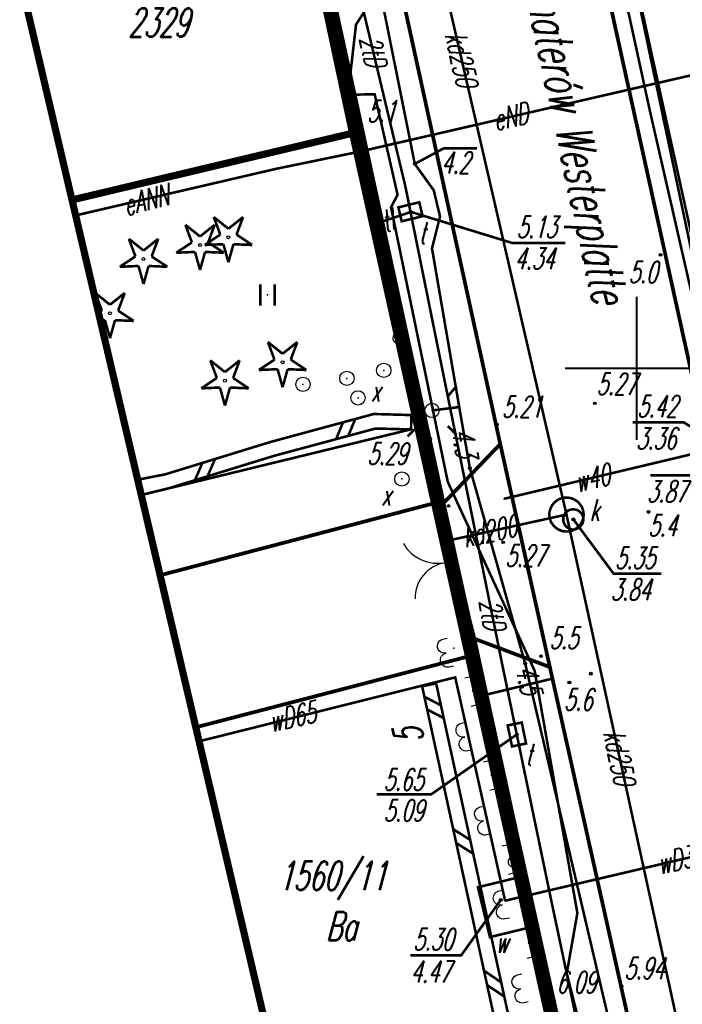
# Model space of a CAD drawing. Extents: x 6425777 to 6426103, y 6050596 to 6051176.
# Tile 29 of 72: x 6425828 to 6425852, y 6050828 to 6050862. Entities that reach past the tile are written whole.
import ezdxf

# ---------------------------------------------------------------- set-up
doc = ezdxf.new("R2010")
doc.units = 0
doc.header["$MEASUREMENT"] = 0
for name, pattern in [('BUR', [3, 2, -1]), ('GAP', [3, 2, -0.5, 0, -0.5]), ('GUZ', [1.5, 1, -0.5]), ('KOR', [4, 3, -1]), ('WRU', [1.5, 1, -0.5])]:
    doc.linetypes.add(name, pattern=pattern)
doc.layers.get('0').update_dxf_attribs({"linetype": 'CONTINUOUS'})
for name, color, linetype in [('202_punkt_graniczny', 7, 'CONTINUOUS'), ('210_oznaczenie_konturu_uzytku_gruntowego', 96, 'CONTINUOUS'), ('211_numer_dzialki_ewidencyjnej', 7, 'CONTINUOUS'), ('218_kontur_uzytku_gruntowego', 96, 'GUZ'), ('219_dzialka_ewidencyjna', 7, 'CONTINUOUS'), ('238_Punkt_adresowy_budynku', 7, 'CONTINUOUS'), ('312_budynek_ewidencyjny', 7, 'CONTINUOUS'), ('312_oznaczenie_budynku_ewidencyjnego', 7, 'CONTINUOUS'), ('432_Jezdnia', 7, 'CONTINUOUS'), ('450_Sciana_oporowa_symb__krawedz', 7, 'CONTINUOUS'), ('450_Sciana_oporowa_symb__osiowy', 7, 'CONTINUOUS'), ('510_Podpora_jednoslupowa_symb__SEPOW', 7, 'CONTINUOUS'), ('585_Atrybuty_opisowe_SEPOD', 1, 'CONTINUOUS'), ('621_Punkt_rzednej_przewodu_SWPOD_Atr2', 5, 'CONTINUOUS'), ('621_Punkt_rzednej_przewodu_SWPOD_Atr3', 5, 'CONTINUOUS'), ('625_Punkt_rzednej_przewodu_SEPOD', 1, 'CONTINUOUS'), ('625_Punkt_rzednej_przewodu_SEPOD_Atr2', 1, 'CONTINUOUS'), ('625_Punkt_rzednej_przewodu_SEPOD_Atr3', 1, 'CONTINUOUS'), ('903_Zywoplot', 7, 'CONTINUOUS'), ('905_Brama_w_ogrodzeniu', 7, 'CONTINUOUS'), ('940_Trawnik_symb__poj_', 7, 'CONTINUOUS'), ('chodnik__powierzchnia_', 7, 'WRU'), ('drzewo_iglaste__punkt_', 96, 'CONTINUOUS'), ('Granica_portu_morskiego', 141, 'BUR'), ('jezdnia__powierzchnia_', 7, 'KOR'), ('komora_podziemna___przewod_kanalizacyjny__powierzchnia_', 36, 'CONTINUOUS'), ('kraweznik__linia_', 7, 'CONTINUOUS'), ('latarnia__punkt_', 7, 'CONTINUOUS'), ('ogrodzenie_trwale__linia_', 7, 'CONTINUOUS'), ('ogrodzenie_trwale__powierzchnia_', 7, 'CONTINUOUS'), ('przewod_elektroenergetyczny__linia_', 1, 'CONTINUOUS'), ('przewod_elektroenergetyczny__linia__Atr1', 1, 'CONTINUOUS'), ('przewod_kanalizacyjny__linia_', 36, 'CONTINUOUS'), ('przewod_kanalizacyjny__linia__Atr1', 36, 'CONTINUOUS'), ('przewod_telekomunikacyjny__linia_', 30, 'CONTINUOUS'), ('przewod_telekomunikacyjny__linia__Atr1', 30, 'CONTINUOUS'), ('przewod_wodociagowy__linia_', 5, 'CONTINUOUS'), ('przewod_wodociagowy__linia__Atr1', 5, 'CONTINUOUS'), ('punkt_o_okreslonej_wysokosci__siec_kanalizacyjna_', 36, 'CONTINUOUS'), ('punkt_o_okreslonej_wysokosci__siec_kanalizacyjna__Atr2', 36, 'CONTINUOUS'), ('punkt_o_okreslonej_wysokosci__siec_kanalizacyjna__Atr3', 36, 'CONTINUOUS'), ('punkt_o_okreslonej_wysokosci__siec_telekomunikacyjna_', 30, 'CONTINUOUS'), ('punkt_o_okreslonej_wysokosci__siec_telekomunikacyjna__Atr2', 30, 'CONTINUOUS'), ('punkt_o_okreslonej_wysokosci__siec_telekomunikacyjna__Atr3', 30, 'CONTINUOUS'), ('punkt_o_okreslonej_wysokosci__siec_wodociagowa_', 5, 'CONTINUOUS'), ('punkt_o_okreslonej_wysokosci__siec_wodociagowa__Atr2', 5, 'CONTINUOUS'), ('punkt_o_okreslonej_wysokosci__siec_wodociagowa__Atr3', 5, 'CONTINUOUS'), ('punkt_wysokosciowy_naturalny', 7, 'CONTINUOUS'), ('punkt_wysokosciowy_naturalny_Atr2', 7, 'CONTINUOUS'), ('punkt_wysokosciowy_sztuczny', 7, 'CONTINUOUS'), ('punkt_wysokosciowy_sztuczny_Atr2', 7, 'CONTINUOUS'), ('siatka', 1, 'CONTINUOUS'), ('wlaz___siec_kanalizacyjna__powierzchnia_', 7, 'CONTINUOUS'), ('wlaz___siec_kanalizacyjna__powierzchnia__Atr17', 7, 'CONTINUOUS'), ('wlaz___siec_wodociagowa__powierzchnia_', 7, 'CONTINUOUS'), ('wlaz___siec_wodociagowa__powierzchnia__Atr17', 7, 'CONTINUOUS'), ('wlaz_okragly___siec_niezidentyfikowana__punkt_', 7, 'CONTINUOUS'), ('wlaz_okragly___siec_niezidentyfikowana__punkt__Atr17', 7, 'CONTINUOUS'), ('wlaz_prostokatny___siec_telekomunikacyjna__punkt_', 7, 'CONTINUOUS'), ('wlaz_prostokatny___siec_telekomunikacyjna__punkt__Atr17', 7, 'CONTINUOUS'), ('Zakres', 7, 'GAP')]:
    doc.layers.add(name, color=color, linetype=linetype)
doc.styles.get("Standard").update_dxf_attribs({"font": 'simplex.shx', "width": 0.85})

# ---------------------------------------------------------------- blocks, each defined once
blk = doc.blocks.new('202')
at = {"color": 0, "linetype": 'Continuous'}
blk.add_circle((0, 0), 0.5, dxfattribs=at)
blk = doc.blocks.new('801')
at = {"color": 0, "linetype": 'Continuous'}
blk.add_circle((0, 0), 0.1, dxfattribs=at)

msp = doc.modelspace()

# ---------------------------------------------------------------- linework, layer by layer
for p in [(6425840.21, 6050861.99), (6425839.93, 6050859.54), (6425840.86, 6050859.56), (6425850.45, 6050859.02), (6425840.3, 6050858.81), (6425840.21, 6050858.23), (6425840.39, 6050857.57), (6425842.26, 6050857.13), (6425837.43, 6050856.96), (6425841.93, 6050856.35), (6425842.92, 6050856.21), (6425830.306, 6050855.873), (6425841.66, 6050856.05), (6425841.43, 6050855.62), (6425842.11, 6050855.46), (6425842.11, 6050855.45), (6425830.433, 6050855.333), (6425840.92, 6050855.05), (6425843.14, 6050855.3), (6425842.86, 6050854.18), (6425850.83, 6050853.96), (6425837.12, 6050852.56), (6425842.91, 6050851.49), (6425841.18, 6050849.93), (6425839.89, 6050849.65), (6425838.36, 6050849.44), (6425840.28, 6050848.97), (6425842.86, 6050848.53), (6425843.81, 6050848.65), (6425848.54, 6050848.78), (6425840.829, 6050848.407), (6425842.142, 6050848.37), (6425840.89, 6050847.9), (6425842.13, 6050847.87), (6425842.16, 6050847.88), (6425845.12, 6050848.04), (6425842.8, 6050847.54), (6425837.221, 6050847.43), (6425845.24, 6050847.36), (6425837.36, 6050846.95), (6425844.18, 6050846.52), (6425832.596, 6050846.115), (6425833.557, 6050846.302), (6425841.81, 6050846.14), (6425833.69, 6050845.82), (6425843.41, 6050846.04), (6425832.721, 6050845.583), (6425832.721, 6050845.581), (6425845.38, 6050845.45), (6425842.84, 6050845.27), (6425843.18, 6050845.21), (6425843.28, 6050845.33), (6425843.44, 6050845.2), (6425847.55, 6050844.9), (6425850.41, 6050844.99), (6425847.79, 6050844.73), (6425843.23, 6050843.95), (6425845.34, 6050843.93), (6425843.33, 6050843.22), (6425833.378, 6050842.782), (6425844.36, 6050840.56), (6425843.62, 6050840.24), (6425844.12, 6050839.95), (6425844.14, 6050839.95), (6425846.66, 6050839.96), (6425846.11, 6050839.7), (6425845.33, 6050839.57), (6425846.44, 6050839.45), (6425846.97, 6050839.58), (6425848.4, 6050839.35), (6425842.516, 6050838.907), (6425842.76, 6050838.96), (6425843.004, 6050839.013), (6425843.67, 6050839.22), (6425847.03, 6050839.17), (6425847.65, 6050839.04), (6425844.43, 6050838.54), (6425834.622, 6050837.479), (6425845.82, 6050837.23), (6425834.737, 6050836.991), (6425846.96, 6050831.72), (6425845.26, 6050831.46), (6425845.41, 6050831.43), (6425847.93, 6050831), (6425847.56, 6050828.9), (6425847.11, 6050827.94)]:
    msp.add_point(p)
at = {"layer": '202_punkt_graniczny', "color": 7}
msp.add_point((6425840.21, 6050858.23), dxfattribs=at)
at = {"layer": '218_kontur_uzytku_gruntowego', "linetype": 'GUZ', "const_width": 0.09}
for points in [[(6425840.21, 6050858.23), (6425837.74, 6050869.84)], [(6425849.73, 6050815.27), (6425840.21, 6050858.23)]]:
    msp.add_lwpolyline(points, dxfattribs=at)
at = {"layer": '219_dzialka_ewidencyjna', "linetype": 'Continuous', "const_width": 0.09}
for points in [[(6425840.21, 6050858.23), (6425837.74, 6050869.84)], [(6425849.73, 6050815.27), (6425840.21, 6050858.23)]]:
    msp.add_lwpolyline(points, dxfattribs=at)
at = {"layer": '312_budynek_ewidencyjny', "linetype": 'Continuous', "const_width": 0.25}
for points in [[(6425837.49, 6050869.78), (6425840.21, 6050858.23)], [(6425840.21, 6050858.23), (6425830.306, 6050855.873)]]:
    msp.add_lwpolyline(points, dxfattribs=at)
at = {"layer": '450_Sciana_oporowa_symb__krawedz', "linetype": 'Continuous', "const_width": 0.09}
for points in [[(6425842.142, 6050848.37), (6425840.829, 6050848.407), (6425837.221, 6050847.43), (6425833.557, 6050846.302), (6425832.596, 6050846.115)], [(6425840.183, 6050848.232), (6425839.94, 6050847.644)], [(6425842.142, 6050848.37), (6425842.13, 6050847.87)], [(6425842.13, 6050847.87), (6425840.89, 6050847.9), (6425837.36, 6050846.95), (6425833.69, 6050845.82), (6425832.721, 6050845.583)], [(6425839.515, 6050847.53), (6425839.756, 6050848.116)], [(6425835.291, 6050846.836), (6425835.032, 6050846.233)], [(6425834.852, 6050846.701), (6425834.594, 6050846.098)]]:
    msp.add_lwpolyline(points, dxfattribs=at)
at = {"layer": '450_Sciana_oporowa_symb__osiowy', "linetype": 'Continuous', "const_width": 0.09}
for points in [[(6425842.516, 6050838.907), (6425843.004, 6050839.013)], [(6425842.516, 6050838.907), (6425846.006, 6050822.867)], [(6425843.004, 6050839.013), (6425846.494, 6050822.973)], [(6425842.594, 6050838.547), (6425843.171, 6050838.246)], [(6425842.691, 6050838.102), (6425843.268, 6050837.8)], [(6425843.6, 6050833.926), (6425844.193, 6050833.552)], [(6425843.704, 6050833.444), (6425844.297, 6050833.072)], [(6425844.673, 6050828.993), (6425845.274, 6050828.582)], [(6425844.783, 6050828.487), (6425845.382, 6050828.087)]]:
    msp.add_lwpolyline(points, dxfattribs=at)
at = {"layer": '510_Podpora_jednoslupowa_symb__SEPOW', "linetype": 'Continuous'}
for centre in [(6425839.89, 6050849.65), (6425841.18, 6050849.93), (6425838.36, 6050849.44), (6425842.86, 6050848.53)]:
    msp.add_circle(centre, 0.25, dxfattribs=at)
at = {"layer": '510_Podpora_jednoslupowa_symb__SEPOW', "color": 7}
for p in [(6425841.18, 6050849.93), (6425839.89, 6050849.65), (6425838.36, 6050849.44), (6425842.86, 6050848.53)]:
    msp.add_point(p, dxfattribs=at)
at = {"layer": '621_Punkt_rzednej_przewodu_SWPOD_Atr2', "linetype": 'Continuous', "const_width": 0.09}
msp.add_lwpolyline([(6425852.57, 6050847.16), (6425852.13, 6050846.27), (6425850.48, 6050846.27)], dxfattribs=at)
at = {"layer": '625_Punkt_rzednej_przewodu_SEPOD', "linetype": 'Continuous'}
for centre in [(6425842.26, 6050857.13), (6425844.18, 6050846.52), (6425846.11, 6050839.7)]:
    msp.add_circle(centre, 0.05, dxfattribs=at)
at = {"layer": '625_Punkt_rzednej_przewodu_SEPOD_Atr2', "linetype": 'Continuous', "const_width": 0.09}
msp.add_lwpolyline([(6425842.26, 6050857.13), (6425843.265, 6050857.671), (6425844.428, 6050857.67)], dxfattribs=at)
at = {"layer": '903_Zywoplot', "linetype": 'Continuous'}
for points in [[(6425843.605, 6050839.614), (6425843.459, 6050839.581, -1), (6425843.351, 6050840.069, -1), (6425843.242, 6050840.557), (6425843.389, 6050840.59)], [(6425844.224, 6050838.214), (6425844.37, 6050838.247, 1), (6425844.262, 6050838.735, 1), (6425844.153, 6050839.223), (6425844.007, 6050839.191)], [(6425844.256, 6050836.685), (6425844.11, 6050836.653, -1), (6425844.001, 6050837.141, -1), (6425843.893, 6050837.629), (6425844.039, 6050837.661)], [(6425844.874, 6050835.286), (6425845.021, 6050835.318, 1), (6425844.912, 6050835.806, 1), (6425844.804, 6050836.295), (6425844.657, 6050836.262)], [(6425844.907, 6050833.756), (6425844.76, 6050833.724, -1), (6425844.652, 6050834.212, -1), (6425844.543, 6050834.7), (6425844.69, 6050834.733)], [(6425845.525, 6050832.357), (6425845.671, 6050832.39, 1), (6425845.563, 6050832.878, 1), (6425845.454, 6050833.366), (6425845.308, 6050833.333)], [(6425845.557, 6050830.828), (6425845.411, 6050830.795, -1), (6425845.302, 6050831.283, -1), (6425845.194, 6050831.771), (6425845.34, 6050831.804)], [(6425846.175, 6050829.429), (6425846.322, 6050829.461, 1), (6425846.213, 6050829.949, 1), (6425846.105, 6050830.437), (6425845.958, 6050830.405)], [(6425846.208, 6050827.899), (6425846.061, 6050827.867, -1), (6425845.953, 6050828.355, -1), (6425845.844, 6050828.843), (6425845.991, 6050828.875)]]:
    msp.add_lwpolyline(points, format="xyb", dxfattribs=at)
at = {"layer": '905_Brama_w_ogrodzeniu', "linetype": 'Continuous'}
for centre, radius, start, end in [((6425843.07, 6050844.605), 1.407, 210.7778, 280.6235), ((6425843.521, 6050841.981), 1.254, 98.7633, 181.1466)]:
    msp.add_arc(centre, radius, start, end, dxfattribs=at)
at = {"layer": '905_Brama_w_ogrodzeniu', "color": 7}
msp.add_point((6425843.33, 6050843.22), dxfattribs=at)
at = {"layer": '940_Trawnik_symb__poj_', "linetype": 'Continuous', "const_width": 0.09}
for points in [[(6425836.87, 6050852.185), (6425836.87, 6050852.935)], [(6425837.37, 6050852.185), (6425837.37, 6050852.935)]]:
    msp.add_lwpolyline(points, dxfattribs=at)
at = {"layer": 'chodnik__powierzchnia_', "linetype": 'WRU', "const_width": 0.09}
msp.add_lwpolyline([(6425832.721, 6050845.581), (6425842.16, 6050847.88)], dxfattribs=at)
at = {"layer": 'drzewo_iglaste__punkt_', "linetype": 'Continuous', "const_width": 0.09}
for points in [[(6425834.487, 6050854.393), (6425834.258, 6050855.006)], [(6425834.258, 6050855.006), (6425834.77, 6050854.599)], [(6425834.77, 6050854.599), (6425835.282, 6050855.006)], [(6425835.282, 6050855.006), (6425835.053, 6050854.393)], [(6425835.477, 6050854.663), (6425835.248, 6050855.276)], [(6425835.248, 6050855.276), (6425835.76, 6050854.869)], [(6425835.76, 6050854.869), (6425836.272, 6050855.276)], [(6425836.272, 6050855.276), (6425836.043, 6050854.663)], [(6425834.932, 6050854.302), (6425835.477, 6050854.663)], [(6425836.043, 6050854.663), (6425836.588, 6050854.302)], [(6425832.517, 6050853.903), (6425832.288, 6050854.516)], [(6425832.288, 6050854.516), (6425832.8, 6050854.109)], [(6425832.8, 6050854.109), (6425833.312, 6050854.516)], [(6425833.312, 6050854.516), (6425833.083, 6050853.903)], [(6425833.942, 6050854.032), (6425834.487, 6050854.393)], [(6425835.585, 6050854.33), (6425834.932, 6050854.302)], [(6425835.053, 6050854.393), (6425835.598, 6050854.032)], [(6425835.76, 6050853.7), (6425835.585, 6050854.33)], [(6425835.935, 6050854.33), (6425835.76, 6050853.7)], [(6425836.588, 6050854.302), (6425835.935, 6050854.33)], [(6425834.595, 6050854.06), (6425833.942, 6050854.032)], [(6425834.77, 6050853.43), (6425834.595, 6050854.06)], [(6425834.945, 6050854.06), (6425834.77, 6050853.43)], [(6425835.598, 6050854.032), (6425834.945, 6050854.06)], [(6425831.972, 6050853.542), (6425832.517, 6050853.903)], [(6425833.083, 6050853.903), (6425833.628, 6050853.542)], [(6425832.625, 6050853.57), (6425831.972, 6050853.542)], [(6425832.8, 6050852.94), (6425832.625, 6050853.57)], [(6425832.975, 6050853.57), (6425832.8, 6050852.94)], [(6425833.628, 6050853.542), (6425832.975, 6050853.57)], [(6425831.347, 6050852.013), (6425831.118, 6050852.626)], [(6425831.118, 6050852.626), (6425831.63, 6050852.219)], [(6425831.63, 6050852.219), (6425832.142, 6050852.626)], [(6425832.142, 6050852.626), (6425831.913, 6050852.013)], [(6425831.23, 6050851.935), (6425831.347, 6050852.013)], [(6425831.913, 6050852.013), (6425832.458, 6050851.652)], [(6425831.455, 6050851.68), (6425831.291, 6050851.673)], [(6425831.63, 6050851.05), (6425831.455, 6050851.68)], [(6425831.805, 6050851.68), (6425831.63, 6050851.05)], [(6425832.458, 6050851.652), (6425831.805, 6050851.68)], [(6425837.367, 6050850.303), (6425837.138, 6050850.916)], [(6425837.138, 6050850.916), (6425837.65, 6050850.509)], [(6425837.65, 6050850.509), (6425838.162, 6050850.916)], [(6425838.162, 6050850.916), (6425837.933, 6050850.303)], [(6425835.357, 6050849.663), (6425835.128, 6050850.276)], [(6425835.128, 6050850.276), (6425835.64, 6050849.869)], [(6425835.64, 6050849.869), (6425836.152, 6050850.276)], [(6425836.152, 6050850.276), (6425835.923, 6050849.663)], [(6425836.822, 6050849.942), (6425837.367, 6050850.303)], [(6425837.933, 6050850.303), (6425838.478, 6050849.942)], [(6425837.475, 6050849.97), (6425836.822, 6050849.942)], [(6425837.65, 6050849.34), (6425837.475, 6050849.97)], [(6425837.825, 6050849.97), (6425837.65, 6050849.34)], [(6425838.478, 6050849.942), (6425837.825, 6050849.97)], [(6425834.812, 6050849.302), (6425835.357, 6050849.663)], [(6425835.923, 6050849.663), (6425836.468, 6050849.302)], [(6425835.465, 6050849.33), (6425834.812, 6050849.302)], [(6425835.64, 6050848.7), (6425835.465, 6050849.33)], [(6425835.815, 6050849.33), (6425835.64, 6050848.7)], [(6425836.468, 6050849.302), (6425835.815, 6050849.33)]]:
    msp.add_lwpolyline(points, dxfattribs=at)
at = {"layer": 'drzewo_iglaste__punkt_', "linetype": 'Continuous'}
for centre in [(6425835.76, 6050854.57), (6425834.77, 6050854.3), (6425832.8, 6050853.81), (6425831.63, 6050851.92), (6425837.65, 6050850.21), (6425835.64, 6050849.57)]:
    msp.add_circle(centre, 0.05, dxfattribs=at)
at = {"layer": 'Granica_portu_morskiego', "linetype": 'BUR', "const_width": 0.5}
msp.add_lwpolyline([(6425837.206, 6050782.962), (6425842.26, 6050792.88), (6425847.24, 6050802.62), (6425849.03, 6050809.03), (6425849.73, 6050815.27), (6425840.21, 6050858.23), (6425837.74, 6050869.84), (6425836.87, 6050873.27), (6425831.74, 6050872.2), (6425830.3, 6050878.59), (6425817.2, 6050937.01), (6425814.43, 6050950.15), (6425808.75, 6050977.04), (6425804.17, 6050997.97), (6425802.46, 6051005.79), (6425800.64, 6051014.43), (6425797.44, 6051028.28), (6425797.06, 6051028.03), (6425794.73, 6051037.78), (6425793.079, 6051044.668)], dxfattribs=at)
at = {"layer": 'jezdnia__powierzchnia_', "linetype": 'KOR', "const_width": 0.09}
for points in [[(6425843.28, 6050845.33), (6425838.35, 6050867.96), (6425837.2, 6050873.19), (6425836.87, 6050874.08)], [(6425840.22, 6050784.68), (6425844.99, 6050794.49), (6425847, 6050799), (6425847.71, 6050801.76), (6425849.46, 6050808.13), (6425849.95, 6050812.05), (6425849.7, 6050816.09), (6425847.11, 6050827.94), (6425844.36, 6050840.56), (6425843.18, 6050845.21)], [(6425847.03, 6050839.17), (6425844.43, 6050838.54)]]:
    msp.add_lwpolyline(points, dxfattribs=at)
at = {"layer": 'komora_podziemna___przewod_kanalizacyjny__powierzchnia_', "linetype": 'Continuous', "const_width": 0.09}
msp.add_lwpolyline([(6425848.1, 6050844.67), (6425848.14, 6050844.79), (6425848.15, 6050844.92), (6425848.13, 6050845.04), (6425848.09, 6050845.16), (6425848.02, 6050845.26), (6425847.94, 6050845.35), (6425847.83, 6050845.42), (6425847.72, 6050845.47), (6425847.6, 6050845.49), (6425847.47, 6050845.49), (6425847.35, 6050845.46), (6425847.24, 6050845.41), (6425847.14, 6050845.33), (6425847.06, 6050845.24), (6425847, 6050845.13), (6425846.96, 6050845.01), (6425846.95, 6050844.88), (6425846.97, 6050844.76), (6425847.01, 6050844.64), (6425847.08, 6050844.54), (6425847.16, 6050844.45), (6425847.27, 6050844.38), (6425847.38, 6050844.33), (6425847.5, 6050844.31), (6425847.63, 6050844.31), (6425847.75, 6050844.34), (6425847.86, 6050844.39), (6425847.96, 6050844.47), (6425848.04, 6050844.56)], close=True, dxfattribs=at)
at = {"layer": 'kraweznik__linia_', "linetype": 'Continuous', "const_width": 0.13}
for points in [[(6425858.56, 6050802.95), (6425859.31, 6050804.79), (6425859.77, 6050806.74), (6425860.05, 6050809.18), (6425860.05, 6050811.08), (6425859.83, 6050813.49), (6425859.47, 6050815.64), (6425858.46, 6050820.23), (6425851.98, 6050849.51), (6425843.37, 6050888.59), (6425836.75, 6050917.89), (6425834.37, 6050927.68), (6425832.89, 6050933.04), (6425831.57, 6050937.43), (6425828.57, 6050946.91), (6425825.13, 6050957.62), (6425824.69, 6050959.13), (6425824.59, 6050960.26), (6425824.73, 6050961.36), (6425825.22, 6050962.77), (6425825.83, 6050963.78), (6425826.43, 6050964.42), (6425827.66, 6050965.18)], [(6425831.49, 6050873.09), (6425835.58, 6050873.93), (6425836.87, 6050874.08), (6425838.04, 6050873.96), (6425838.97, 6050873.43), (6425839.7, 6050872.26), (6425840.32, 6050869.86), (6425845.24, 6050847.36), (6425846.97, 6050839.58), (6425850.88, 6050822.04), (6425851.47, 6050818.68), (6425851.68, 6050817.08), (6425851.92, 6050814.08), (6425851.9, 6050812.08), (6425851.77, 6050809.77), (6425851.58, 6050808.06)], [(6425845.24, 6050847.36), (6425843.18, 6050845.21)], [(6425833.378, 6050842.782), (6425842.84, 6050845.27)], [(6425846.97, 6050839.58), (6425844.36, 6050840.56)], [(6425844.12, 6050839.95), (6425834.622, 6050837.479)]]:
    msp.add_lwpolyline(points, dxfattribs=at)
at = {"layer": 'latarnia__punkt_', "linetype": 'Continuous', "const_width": 0.09}
for points in [[(6425842.013, 6050849.382), (6425842.36, 6050849.021)], [(6425843.716, 6050849.382), (6425843.411, 6050849.023)], [(6425842.363, 6050847.975), (6425842.01, 6050847.625)], [(6425843.408, 6050847.983), (6425843.716, 6050847.676)]]:
    msp.add_lwpolyline(points, dxfattribs=at)
at = {"layer": 'latarnia__punkt_', "color": 7}
msp.add_point((6425842.86, 6050848.53), dxfattribs=at)
at = {"layer": 'ogrodzenie_trwale__linia_', "linetype": 'Continuous'}
msp.add_lwpolyline([(6425842.84, 6050845.27), (6425844.12, 6050839.95)], dxfattribs=at)
msp.add_lwpolyline([(6425844.14, 6050839.95), (6425845.649, 6050832.961), (6425845.649, 6050832.961, 1), (6425845.723, 6050832.619, 1), (6425845.649, 6050832.961), (6425845.723, 6050832.619), (6425847.232, 6050825.63), (6425847.232, 6050825.63, 1), (6425847.306, 6050825.288, 1), (6425847.232, 6050825.63), (6425847.306, 6050825.288), (6425847.66, 6050823.65)], format="xyb", dxfattribs=at)
at = {"layer": 'ogrodzenie_trwale__powierzchnia_', "linetype": 'Continuous'}
msp.add_lwpolyline([(6425840.21, 6050858.23), (6425841.632, 6050851.223), (6425841.632, 6050851.223, 1), (6425841.702, 6050850.88, 1), (6425841.632, 6050851.223), (6425841.702, 6050850.88), (6425842.84, 6050845.27)], format="xyb", dxfattribs=at)
at = {"layer": 'przewod_elektroenergetyczny__linia_', "linetype": 'Continuous', "const_width": 0.09}
for points in [[(6425848.21, 6050802.73), (6425850.1, 6050808.93), (6425850.22, 6050813.47), (6425849.23, 6050813.87), (6425848.42, 6050820.21), (6425849.42, 6050821.49), (6425847.56, 6050828.9), (6425847.93, 6050831), (6425846.44, 6050839.45), (6425843.41, 6050846.04), (6425841.43, 6050855.62), (6425841.66, 6050856.05), (6425840.86, 6050859.56), (6425839.93, 6050859.54), (6425840.21, 6050861.99), (6425840.65, 6050862.67), (6425840.09, 6050865.24), (6425838.65, 6050866.26), (6425835.63, 6050879.37), (6425833.28, 6050889.21), (6425831, 6050901.75), (6425829.18, 6050911.96), (6425838.79, 6050913.81), (6425846.11, 6050914.96)], [(6425839.68, 6050869.99), (6425842.26, 6050857.13), (6425842.92, 6050856.21), (6425843.14, 6050855.3), (6425842.86, 6050854.18), (6425843.81, 6050848.65), (6425844.18, 6050846.52), (6425846.11, 6050839.7), (6425849.74, 6050824.23), (6425851.21, 6050815.87), (6425851.47, 6050808.56), (6425849.92, 6050802.19)], [(6425887.38, 6050779.71), (6425880.3, 6050794.46), (6425875.24, 6050805.08), (6425872.38, 6050811.08), (6425867.82, 6050826.14), (6425862.06, 6050848.97), (6425858.88, 6050861.83), (6425840.39, 6050857.57)], [(6425837.43, 6050856.96), (6425840.39, 6050857.57)], [(6425830.433, 6050855.333), (6425837.43, 6050856.96)], [(6425842.86, 6050848.53), (6425843.81, 6050848.65)]]:
    msp.add_lwpolyline(points, dxfattribs=at)
at = {"layer": 'przewod_kanalizacyjny__linia_', "linetype": 'Continuous', "const_width": 0.09}
for points in [[(6425840.12, 6050877.77), (6425841.87, 6050869.55), (6425847.55, 6050844.9), (6425852.05, 6050824.3), (6425851.23, 6050821.26)], [(6425843.23, 6050843.95), (6425847.55, 6050844.9)]]:
    msp.add_lwpolyline(points, dxfattribs=at)
at = {"layer": 'przewod_telekomunikacyjny__linia_', "linetype": 'Continuous', "const_width": 0.09}
for points in [[(6425812.26, 6050995.19), (6425814.86, 6050984.52), (6425817.91, 6050972.57), (6425821.65, 6050961.52), (6425824.51, 6050952.97), (6425827.48, 6050945.92), (6425835.51, 6050925.29), (6425836.29, 6050922.92), (6425838.99, 6050910.54), (6425843.11, 6050892.6), (6425847.75, 6050871.43), (6425850.45, 6050859.02), (6425853.82, 6050844.27), (6425855.4, 6050836.68), (6425856.7, 6050829.88), (6425858.86, 6050817.7), (6425859.33, 6050809.12), (6425858.79, 6050805.26), (6425857.94, 6050803.16), (6425855.74, 6050797.83), (6425853.43, 6050793.03), (6425850.85, 6050788.35), (6425849.12, 6050785.21), (6425836.612, 6050764.592)], [(6425844.27, 6050794.83), (6425848.04, 6050800.63), (6425850.19, 6050806.75), (6425850.29, 6050809.88), (6425850.26, 6050816.11), (6425849.23, 6050820.98), (6425846.96, 6050831.72), (6425845.33, 6050839.57), (6425842.91, 6050851.49), (6425841.93, 6050856.35), (6425839.66, 6050865.86), (6425838.74, 6050870.09), (6425838.69, 6050871.78), (6425838.08, 6050872.63)], [(6425842.11, 6050855.45), (6425840.92, 6050855.05)]]:
    msp.add_lwpolyline(points, dxfattribs=at)
at = {"layer": 'przewod_wodociagowy__linia_', "linetype": 'Continuous', "const_width": 0.09}
for points in [[(6425850.85, 6050788.35), (6425853.43, 6050793.03), (6425857.25, 6050800.07), (6425858.52, 6050805.32), (6425859.71, 6050811.85), (6425858.85, 6050820.38), (6425854.58, 6050842.52), (6425849.38, 6050866.15), (6425845.22, 6050884.18), (6425836.52, 6050917.63), (6425833.02, 6050930.78), (6425827.03, 6050947.56), (6425824.17, 6050955.13), (6425820.07, 6050966.77), (6425818.09, 6050972.14), (6425812.91, 6050989.2), (6425811.09, 6050995.03), (6425805.31, 6051013.77), (6425800.48, 6051030.42), (6425794.793, 6051049.484)], [(6425853.34, 6050847.29), (6425847.77, 6050873.71)], [(6425853.16, 6050847.19), (6425852.57, 6050847.16), (6425845.38, 6050845.45)], [(6425845.41, 6050831.43), (6425843.67, 6050839.22), (6425834.737, 6050836.991)], [(6425856.23, 6050833.97), (6425845.41, 6050831.43)]]:
    msp.add_lwpolyline(points, dxfattribs=at)
at = {"layer": 'punkt_o_okreslonej_wysokosci__siec_kanalizacyjna_', "color": 34}
msp.add_point((6425847.79, 6050844.73), dxfattribs=at)
at = {"layer": 'punkt_o_okreslonej_wysokosci__siec_kanalizacyjna__Atr2', "linetype": 'Continuous', "const_width": 0.09}
msp.add_lwpolyline([(6425847.79, 6050844.73), (6425849.193, 6050842.839), (6425850.857, 6050842.839)], dxfattribs=at)
at = {"layer": 'punkt_o_okreslonej_wysokosci__siec_telekomunikacyjna_', "color": 30}
for p in [(6425842.11, 6050855.46), (6425845.82, 6050837.23)]:
    msp.add_point(p, dxfattribs=at)
at = {"layer": 'punkt_o_okreslonej_wysokosci__siec_telekomunikacyjna__Atr2', "linetype": 'Continuous', "const_width": 0.09}
for points in [[(6425842.11, 6050855.46), (6425845.663, 6050854.37), (6425847.515, 6050854.368)], [(6425845.82, 6050837.23), (6425842.83, 6050835.14), (6425840.934, 6050835.14)]]:
    msp.add_lwpolyline(points, dxfattribs=at)
at = {"layer": 'punkt_o_okreslonej_wysokosci__siec_wodociagowa_', "color": 5}
msp.add_point((6425845.26, 6050831.46), dxfattribs=at)
at = {"layer": 'punkt_o_okreslonej_wysokosci__siec_wodociagowa__Atr2', "linetype": 'Continuous', "const_width": 0.09}
for points in [[(6425853.16, 6050847.19), (6425851.63, 6050848.12), (6425849.86, 6050848.12)], [(6425845.26, 6050831.46), (6425843.881, 6050829.53), (6425842.109, 6050829.53)]]:
    msp.add_lwpolyline(points, dxfattribs=at)
at = {"layer": 'punkt_wysokosciowy_naturalny', "color": 7}
for p in [(6425840.3, 6050858.81), (6425850.83, 6050853.96), (6425850.41, 6050844.99), (6425848.4, 6050839.35), (6425847.65, 6050839.04)]:
    msp.add_point(p, dxfattribs=at)
at = {"layer": 'punkt_wysokosciowy_sztuczny', "linetype": 'Continuous'}
for centre in [(6425848.54, 6050848.78), (6425845.12, 6050848.04), (6425842.8, 6050847.54), (6425843.44, 6050845.2), (6425845.34, 6050843.93), (6425846.66, 6050839.96), (6425849.47, 6050828.45), (6425847.11, 6050827.94)]:
    msp.add_circle(centre, 0.045, dxfattribs=at)
at = {"layer": 'siatka', "color": 2, "linetype": 'Continuous', "const_width": 0.07}
for points in [[(6425850, 6050847.5), (6425850, 6050852.5)], [(6425847.5, 6050850), (6425852.5, 6050850)]]:
    msp.add_lwpolyline(points, dxfattribs=at)
at = {"layer": 'wlaz___siec_kanalizacyjna__powierzchnia_', "linetype": 'Continuous', "const_width": 0.09}
msp.add_lwpolyline([(6425848.14, 6050844.73), (6425848.13, 6050844.81), (6425848.11, 6050844.87), (6425848.07, 6050844.94), (6425848.02, 6050844.99), (6425847.96, 6050845.04), (6425847.89, 6050845.07), (6425847.82, 6050845.08), (6425847.75, 6050845.08), (6425847.68, 6050845.07), (6425847.61, 6050845.04), (6425847.55, 6050844.99), (6425847.5, 6050844.94), (6425847.47, 6050844.87), (6425847.44, 6050844.81), (6425847.44, 6050844.73), (6425847.44, 6050844.66), (6425847.47, 6050844.59), (6425847.5, 6050844.53), (6425847.55, 6050844.47), (6425847.61, 6050844.43), (6425847.68, 6050844.4), (6425847.75, 6050844.38), (6425847.82, 6050844.38), (6425847.89, 6050844.4), (6425847.96, 6050844.43), (6425848.02, 6050844.47), (6425848.07, 6050844.53), (6425848.11, 6050844.59), (6425848.13, 6050844.66)], close=True, dxfattribs=at)
at = {"layer": 'wlaz___siec_wodociagowa__powierzchnia_', "linetype": 'Continuous', "const_width": 0.09}
msp.add_lwpolyline([(6425844.46, 6050831.9), (6425844.88, 6050830.16), (6425846.27, 6050830.5), (6425845.85, 6050832.24)], close=True, dxfattribs=at)
at = {"layer": 'wlaz_okragly___siec_niezidentyfikowana__punkt_', "linetype": 'Continuous'}
for centre in [(6425840.28, 6050848.97), (6425841.81, 6050846.14)]:
    msp.add_circle(centre, 0.25, dxfattribs=at)
at = {"layer": 'wlaz_prostokatny___siec_telekomunikacyjna__punkt_', "color": 7, "linetype": 'Continuous', "const_width": 0.09}
for points in [[(6425841.805, 6050855.128), (6425842.533, 6050855.306), (6425842.415, 6050855.792), (6425841.687, 6050855.614)], [(6425845.499, 6050837.546), (6425845.651, 6050836.812), (6425846.141, 6050836.914), (6425845.989, 6050837.648)]]:
    msp.add_lwpolyline(points, close=True, dxfattribs=at)
at = {"layer": 'Zakres', "linetype": 'GAP', "const_width": 0.25}
msp.add_lwpolyline([(6425827.46, 6050868), (6425837.87, 6050823.64), (6425838.33, 6050821.9), (6425838.54, 6050821.2), (6425841.36, 6050811.62), (6425843.32, 6050804.95), (6425845.29, 6050800.05)], dxfattribs=at)

# ---------------------------------------------------------------- block references
at = {"layer": '202_punkt_graniczny', "color": 7, "linetype": 'Continuous', "xscale": 0.5, "yscale": 0.5, "zscale": 0.5}
msp.add_blockref('202', (6425840.21, 6050858.23), dxfattribs=at)
at = {"layer": 'punkt_o_okreslonej_wysokosci__siec_kanalizacyjna_', "color": 34, "linetype": 'Continuous', "xscale": 0.5, "yscale": 0.5, "zscale": 0.5}
msp.add_blockref('801', (6425847.79, 6050844.73), dxfattribs=at)
at = {"layer": 'punkt_o_okreslonej_wysokosci__siec_telekomunikacyjna_', "color": 30, "linetype": 'Continuous', "xscale": 0.5, "yscale": 0.5, "zscale": 0.5}
for p, rotation in [((6425842.11, 6050855.46), 13.68), ((6425845.82, 6050837.23), 281.73)]:
    msp.add_blockref('801', p, dxfattribs=dict(at, rotation=rotation))
at = {"layer": 'punkt_o_okreslonej_wysokosci__siec_wodociagowa_', "color": 5, "linetype": 'Continuous', "xscale": 0.5, "yscale": 0.5, "zscale": 0.5}
msp.add_blockref('801', (6425845.26, 6050831.46), dxfattribs=at)
at = {"layer": 'punkt_wysokosciowy_naturalny', "color": 7, "linetype": 'Continuous', "xscale": 0.5, "yscale": 0.5, "zscale": 0.5}
for p in [(6425840.3, 6050858.81), (6425850.83, 6050853.96), (6425850.41, 6050844.99), (6425848.4, 6050839.35), (6425847.65, 6050839.04)]:
    msp.add_blockref('801', p, dxfattribs=at)

# ---------------------------------------------------------------- texts
at = {"layer": '210_oznaczenie_konturu_uzytku_gruntowego', "oblique": 15, "width": 0.62}
msp.add_text('Ba', height=1, dxfattribs=at).set_placement((6425839.16, 6050830.04))
at = {"layer": '211_numer_dzialki_ewidencyjnej', "oblique": 15, "width": 0.62}
msp.add_text('1560/11', height=1, dxfattribs=at).set_placement((6425837.49, 6050831.798))
at = {"layer": '238_Punkt_adresowy_budynku', "oblique": 15, "width": 0.62}
msp.add_text('5', height=1, rotation=103.3, dxfattribs=at).set_placement((6425842.593, 6050837.03))
at = {"layer": '312_oznaczenie_budynku_ewidencyjnego', "oblique": 15, "width": 0.62}
msp.add_text('2329', height=1, dxfattribs=at).set_placement((6425832.26, 6050861.56))
at = {"layer": '432_Jezdnia', "oblique": 15, "width": 0.62}
msp.add_text('Bohaterów Westerplatte', height=1.25, rotation=282.3, dxfattribs=at).set_placement((6425845.889, 6050864.134))
at = {"layer": '585_Atrybuty_opisowe_SEPOD', "oblique": 15, "width": 0.62}
msp.add_text('eANN', height=0.75, rotation=14.4, dxfattribs=at).set_placement((6425832.197, 6050855.314))
at = {"layer": '621_Punkt_rzednej_przewodu_SWPOD_Atr3', "oblique": 15, "width": 0.62}
msp.add_text('3.87', height=0.75, dxfattribs=at).set_placement((6425850.356, 6050845.327))
at = {"layer": '625_Punkt_rzednej_przewodu_SEPOD_Atr3', "oblique": 15, "width": 0.62}
msp.add_text('4.2', height=0.75, dxfattribs=at).set_placement((6425843.185, 6050856.801))
for s, rotation, p in [('4.3', 279.9, (6425843.551, 6050847.821)), ('4.5', 283.2, (6425845.766, 6050839.53))]:
    msp.add_text(s, height=0.75, rotation=rotation, dxfattribs=at).set_placement(p)
at = {"layer": 'przewod_elektroenergetyczny__linia__Atr1', "oblique": 15, "width": 0.62}
msp.add_text('eND', height=0.75, rotation=13, dxfattribs=at).set_placement((6425845.079, 6050858.279))
at = {"layer": 'przewod_kanalizacyjny__linia__Atr1', "oblique": 15, "width": 0.62}
for s, rotation, p in [('kd250', 283, (6425843.305, 6050861.635)), ('kd200', 12.4, (6425844.011, 6050843.747)), ('kd250', 282.3, (6425848.824, 6050837.29))]:
    msp.add_text(s, height=0.75, rotation=rotation, dxfattribs=at).set_placement(p)
at = {"layer": 'przewod_telekomunikacyjny__linia__Atr1', "oblique": 15, "width": 0.62}
for s, rotation, p in [('2tD', 283.4, (6425840.315, 6050861.493)), ('tI', 18.6, (6425841.225, 6050854.737)), ('2tD', 281.5, (6425844.489, 6050841.862))]:
    msp.add_text(s, height=0.75, rotation=rotation, dxfattribs=at).set_placement(p)
at = {"layer": 'przewod_wodociagowy__linia__Atr1', "oblique": 15, "width": 0.62}
for s, rotation, p in [('w40', 13.4, (6425847.927, 6050845.665)), ('wD65', 12.6, (6425837.254, 6050837.308)), ('wD32', 13.2, (6425850.801, 6050832.34))]:
    msp.add_text(s, height=0.75, rotation=rotation, dxfattribs=at).set_placement(p)
at = {"layer": 'punkt_o_okreslonej_wysokosci__siec_kanalizacyjna__Atr2', "oblique": 15, "width": 0.62}
msp.add_text('5.35', height=0.75, dxfattribs=at).set_placement((6425849.246, 6050843.011))
at = {"layer": 'punkt_o_okreslonej_wysokosci__siec_kanalizacyjna__Atr3', "oblique": 15, "width": 0.62}
msp.add_text('3.84', height=0.75, dxfattribs=at).set_placement((6425849.093, 6050841.908))
at = {"layer": 'punkt_o_okreslonej_wysokosci__siec_telekomunikacyjna__Atr2', "oblique": 15, "width": 0.62}
for s, p in [('5.13', (6425845.817, 6050854.554)), ('5.65', (6425841.17, 6050835.28))]:
    msp.add_text(s, height=0.75, dxfattribs=at).set_placement(p)
at = {"layer": 'punkt_o_okreslonej_wysokosci__siec_telekomunikacyjna__Atr3', "oblique": 15, "width": 0.62}
for s, p in [('4.34', (6425845.737, 6050853.458)), ('5.09', (6425841.18, 6050834.2))]:
    msp.add_text(s, height=0.75, dxfattribs=at).set_placement(p)
at = {"layer": 'punkt_o_okreslonej_wysokosci__siec_wodociagowa__Atr2', "oblique": 15, "width": 0.62}
for s, p in [('5.42', (6425850.02, 6050848.3)), ('5.30', (6425842.21, 6050829.709))]:
    msp.add_text(s, height=0.75, dxfattribs=at).set_placement(p)
at = {"layer": 'punkt_o_okreslonej_wysokosci__siec_wodociagowa__Atr3', "oblique": 15, "width": 0.62}
for s, p in [('3.36', (6425849.98, 6050847.18)), ('4.47', (6425842.116, 6050828.579))]:
    msp.add_text(s, height=0.75, dxfattribs=at).set_placement(p)
at = {"layer": 'punkt_wysokosciowy_naturalny_Atr2', "oblique": 15, "width": 0.62}
for s, p in [('5.1', (6425840.6, 6050858.59)), ('5.0', (6425849.72, 6050852.98)), ('5.4', (6425850.403, 6050844.144)), ('5.5', (6425846.96, 6050840.22)), ('5.6', (6425847.46, 6050838.07))]:
    msp.add_text(s, height=0.75, dxfattribs=at).set_placement(p)
at = {"layer": 'punkt_wysokosciowy_sztuczny_Atr2', "oblique": 15, "width": 0.62}
for s, p in [('5.27', (6425848.6, 6050849.08)), ('5.21', (6425845.3, 6050848.28)), ('5.29', (6425840.609, 6050846.649)), ('5.27', (6425845.42, 6050843.09)), ('5.94', (6425849.57, 6050828.7)), ('6.09', (6425847.19, 6050828.21))]:
    msp.add_text(s, height=0.75, dxfattribs=at).set_placement(p)
at = {"layer": 'wlaz___siec_kanalizacyjna__powierzchnia__Atr17', "oblique": 15, "width": 0.62}
msp.add_text('k', height=0.75, dxfattribs=at).set_placement((6425848.352, 6050844.681))
at = {"layer": 'wlaz___siec_wodociagowa__powierzchnia__Atr17', "oblique": 15, "width": 0.62}
msp.add_text('w', height=0.75, dxfattribs=at).set_placement((6425845.072, 6050829.61))
at = {"layer": 'wlaz_okragly___siec_niezidentyfikowana__punkt__Atr17', "oblique": 15, "width": 0.62}
for p in [(6425840.72, 6050848.84), (6425841.09, 6050845.21)]:
    msp.add_text('x', height=0.75, dxfattribs=at).set_placement(p)
at = {"layer": 'wlaz_prostokatny___siec_telekomunikacyjna__punkt__Atr17', "oblique": 15, "width": 0.62}
for p in [(6425842.396, 6050854.35), (6425846.108, 6050836.157)]:
    msp.add_text('t', height=0.75, dxfattribs=at).set_placement(p)

doc.saveas('drawing.dxf')
